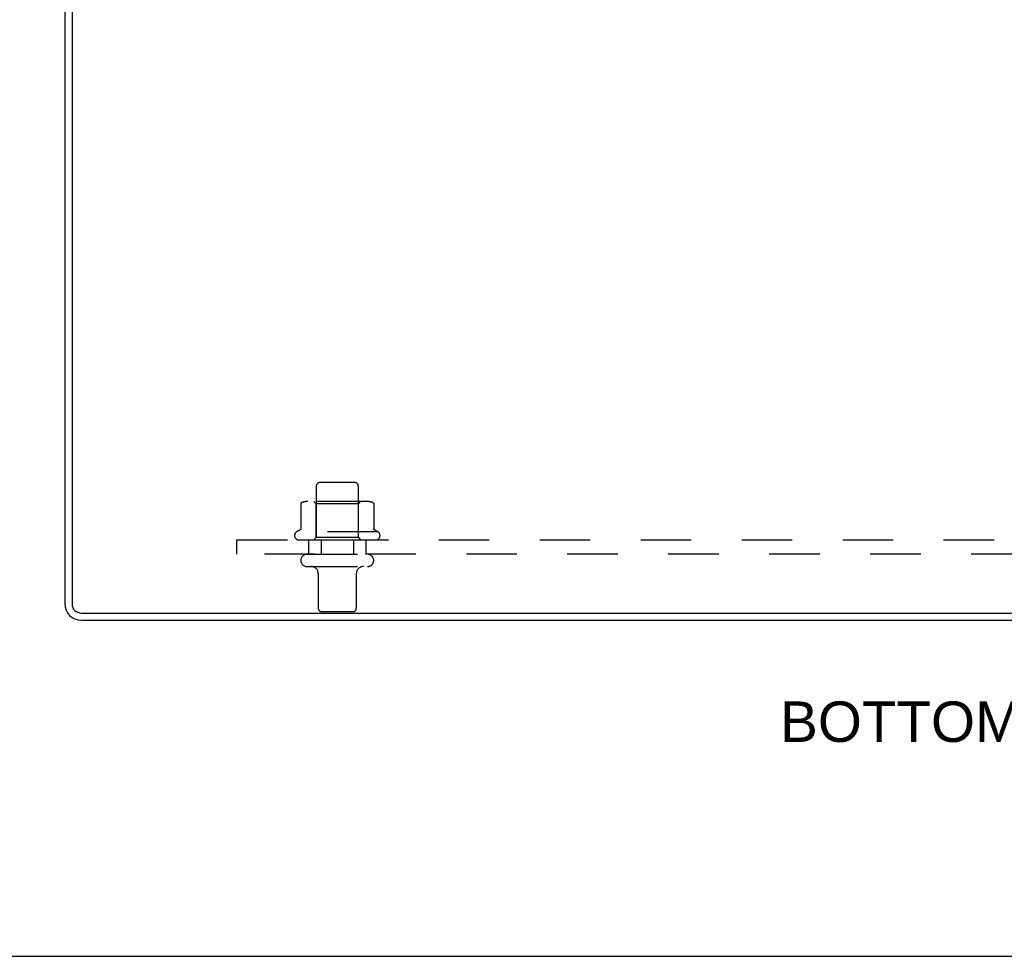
# Model space of a CAD drawing. Header units: inches. Extents: x 0 to 80, y 0 to 51.8.
# Tile 12 of 50: x 18.1 to 26.7, y 0 to 8.2. Entities that reach past the tile are written whole.
import ezdxf

# ---------------------------------------------------------------- set-up
doc = ezdxf.new("R2010")
doc.units = ezdxf.units.IN
doc.header["$LTSCALE"] = 4.4
doc.header["$MEASUREMENT"] = 0
doc.linetypes.add('HIDDEN', pattern=[0.2, 0.1, -0.1])
doc.layers.get('0').update_dxf_attribs({"linetype": 'CONTINUOUS'})
for name, color, linetype in [('DEFAULT_2', 8, 'HIDDEN'), ('DIMENSIONS', 7, 'CONTINUOUS'), ('SUBPANEL', 7, 'CONTINUOUS')]:
    doc.layers.add(name, color=color, linetype=linetype)
doc.styles.get("Standard").update_dxf_attribs({"font": 'arial.ttf'})

msp = doc.modelspace()

# ---------------------------------------------------------------- linework, layer by layer
at = {"color": 3, "linetype": 'Continuous'}
for p, q in [((18.5328, 10.7833), (18.5328, 3.0733)), ((18.5958, 10.7853), (18.5958, 3.0713)), ((18.6758, 2.9913), (34.3898, 2.9913)), ((18.6778, 2.9283), (34.3878, 2.9283))]:
    msp.add_line(p, q, dxfattribs=at)
at = {"color": 7, "linetype": 'Continuous'}
msp.add_line((0, 0), (80, 0), dxfattribs=at)
at = {"color": 3, "linetype": 'Continuous'}
for centre, radius in [((18.6778, 3.0733), 0.145), ((18.6758, 3.0713), 0.08)]:
    msp.add_arc(centre, radius, 180, 270, dxfattribs=at)
at = {"layer": 'DEFAULT_2', "color": 8, "linetype": 'HIDDEN'}
for p, q in [((21.0608, 4.1283), (20.7548, 4.1283)), ((20.7248, 4.0983), (20.7248, 3.5033)), ((21.0908, 4.0983), (21.0908, 3.5033)), ((21.1635, 3.9643), (20.6522, 3.9643)), ((20.7243, 3.9443), (20.7043, 3.9643)), ((21.0913, 3.9443), (21.1113, 3.9643)), ((20.589, 3.943), (20.589, 3.7248)), ((20.7243, 3.6483), (20.7243, 3.9443)), ((21.0913, 3.9443), (20.7243, 3.9443)), ((21.0913, 3.6483), (21.0913, 3.9443)), ((21.2267, 3.943), (21.2267, 3.7248)), ((21.2637, 3.6983), (20.552, 3.6983)), ((20.5737, 3.6283), (21.242, 3.6283)), ((20.7243, 3.6483), (20.7043, 3.6283)), ((21.0913, 3.6483), (20.7243, 3.6483)), ((21.0913, 3.6483), (21.1113, 3.6283)), ((20.6433, 3.5033), (21.1723, 3.5033)), ((20.6433, 3.3973), (21.1723, 3.3973)), ((20.7418, 3.3348), (20.7418, 3.0333)), ((21.0738, 3.3348), (21.0738, 3.0333)), ((21.0438, 3.0033), (20.7718, 3.0033))]:
    msp.add_line(p, q, dxfattribs=at)
for points in [[(20.5949, 3.9521), (20.5934, 3.9513), (20.5921, 3.9503), (20.591, 3.949), (20.5901, 3.9476), (20.5894, 3.946), (20.589, 3.9443), (20.589, 3.943)], [(21.2208, 3.9521), (21.2222, 3.9513), (21.2235, 3.9503), (21.2247, 3.949), (21.2256, 3.9476), (21.2262, 3.946), (21.2266, 3.9443), (21.2267, 3.943)], [(20.589, 3.7248), (20.5889, 3.7236), (20.5887, 3.7223), (20.5883, 3.7213), (20.588, 3.7205), (20.5877, 3.7198), (20.5873, 3.7193), (20.587, 3.7188), (20.5866, 3.7183), (20.5863, 3.7179), (20.5859, 3.7176), (20.5856, 3.7173), (20.5853, 3.717), (20.585, 3.7168), (20.5847, 3.7166), (20.5844, 3.7164), (20.5842, 3.7162), (20.5839, 3.7161), (20.5837, 3.7159)], [(21.232, 3.7159), (21.2318, 3.7161), (21.2315, 3.7162), (21.2312, 3.7164), (21.2309, 3.7166), (21.2307, 3.7168), (21.2304, 3.717), (21.23, 3.7173), (21.2297, 3.7176), (21.2294, 3.7179), (21.2291, 3.7183), (21.2287, 3.7188), (21.2284, 3.7193), (21.228, 3.7198), (21.2277, 3.7205), (21.2273, 3.7213), (21.227, 3.7223), (21.2268, 3.7236), (21.2267, 3.7248)]]:
    msp.add_lwpolyline(points, dxfattribs=at)
for centre, radius, start, end in [((20.7548, 4.0983), 0.03, 90, 180), ((21.0608, 4.0983), 0.03, 0, 90), ((20.6522, 3.8231), 0.1412, 90, 113.95), ((21.1635, 3.8231), 0.1412, 66.05, 90), ((20.5737, 3.6666), 0.0384, 124.44966, 270), ((20.9078, 3.0981), 0.6977, 117.6814, 120.66313), ((20.9078, 3.0981), 0.6977, 59.33687, 62.3186), ((21.242, 3.6666), 0.0384, 270, 55.55034), ((20.6433, 3.4503), 0.053, 90, 270), ((21.1723, 3.4503), 0.053, 270, 90), ((20.6793, 3.3348), 0.0625, 0, 90), ((21.1363, 3.3348), 0.0625, 90, 180), ((20.7718, 3.0333), 0.03, 180, 270), ((21.0438, 3.0333), 0.03, 270, 360)]:
    msp.add_arc(centre, radius, start, end, dxfattribs=at)
at = {"layer": 'SUBPANEL', "color": 8, "linetype": 'HIDDEN'}
for p, q in [((20.0328, 3.5033), (20.0328, 3.6283)), ((20.0328, 3.6283), (33.0328, 3.6283)), ((20.6578, 3.6283), (20.6578, 3.5033)), ((20.7673, 3.6283), (20.7673, 3.5033)), ((21.0483, 3.6283), (21.0483, 3.5033)), ((21.1578, 3.6283), (21.1578, 3.5033)), ((33.0328, 3.5033), (20.0328, 3.5033))]:
    msp.add_line(p, q, dxfattribs=at)

# ---------------------------------------------------------------- texts
at = {"layer": 'DIMENSIONS', "color": 2, "linetype": 'Continuous', "insert": (26.5207, 2.2211), "char_height": 0.352941, "width": 3.497923, "attachment_point": 2, "line_spacing_factor": 0.9}
msp.add_mtext('BOTTOM VIEW', dxfattribs=at)

doc.saveas('drawing.dxf')
